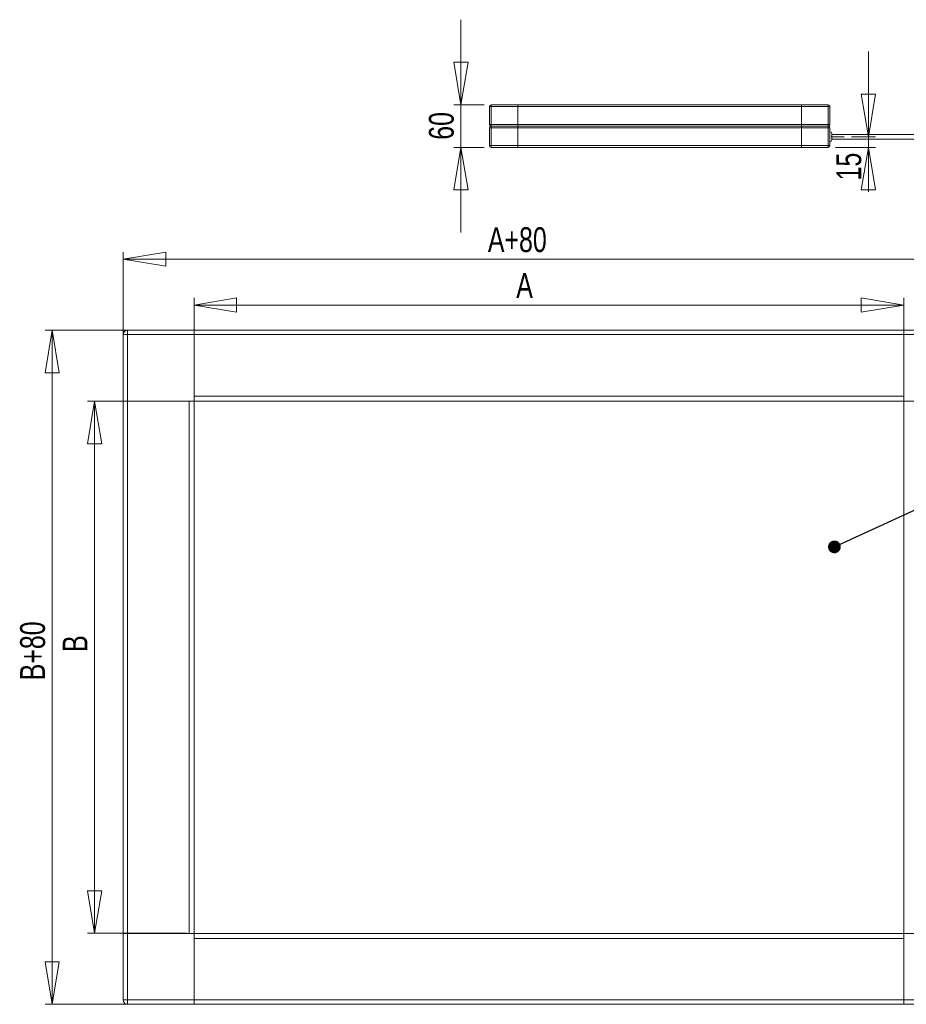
# Model space of a CAD drawing. Header units: millimetres. Extents: x 16 to 409, y 22 to 271.
# Tile 1 of 8: x 16 to 141, y 22 to 160. Entities that reach past the tile are written whole.
import ezdxf

# ---------------------------------------------------------------- set-up
doc = ezdxf.new("R2010")
doc.units = ezdxf.units.MM
doc.linetypes.add('CENTERX2', pattern=[20.32, 12.7, -2.54, 2.54, -2.54])
doc.styles.add('SLDTEXTSTYLE0', font='TXT', dxfattribs={"width": 0.75})
doc.dimstyles.new('SLDDIMSTYLE2', dxfattribs={"dimtxt": 0, "dimasz": 1.8, "dimexe": 0, "dimexo": 0.0625, "dimgap": 0, "dimtad": 0, "dimtih": 1, "dimtoh": 1, "dimdec": 0, "dimrnd": 1e-09, "dimzin": 0, "dimdsep": 46, "dimtxsty": 'Standard', "dimblk1": 'DOT', "dimblk2": 'DOT', "dimsah": 1, "dimcen": 0.09, "dimadec": 0, "dimazin": 0, "dimtfac": 1.8, "dimtdec": 0, "dimtofl": 0, "dimtmove": 0, "dimatfit": 3, "dimldrblk": 'DOT', "dimfxl": 0, "dimtolj": 1, "dimtzin": 0, "dimarcsym": 0})
doc.dimstyles.new('SLDDIMSTYLE3', dxfattribs={"dimtxt": 3.5, "dimasz": 6, "dimexe": 0, "dimexo": 0.0625, "dimgap": 0.875, "dimtad": 1, "dimtoh": 1, "dimlfac": 4, "dimrnd": 1e-09, "dimzin": 12, "dimdsep": 46, "dimtxsty": 'SLDTEXTSTYLE0', "dimblk1": 'CLOSED', "dimblk2": 'CLOSED', "dimsah": 1, "dimcen": 0.09, "dimadec": 0, "dimazin": 0, "dimtfac": 1, "dimtofl": 0, "dimtmove": 0, "dimatfit": 3, "dimldrblk": 'CLOSED', "dimfxl": 0, "dimtolj": 1, "dimtzin": 12, "dimarcsym": 0})
doc.dimstyles.new('SLDDIMSTYLE4', dxfattribs={"dimtxt": 3.5, "dimasz": 6, "dimexe": 0, "dimexo": 0.0625, "dimgap": 0.875, "dimtad": 1, "dimtoh": 1, "dimlfac": 10, "dimrnd": 1e-09, "dimzin": 12, "dimdsep": 46, "dimtxsty": 'SLDTEXTSTYLE0', "dimblk1": 'CLOSED', "dimblk2": 'CLOSED', "dimsah": 1, "dimcen": 0.09, "dimadec": 0, "dimazin": 0, "dimtfac": 1, "dimtofl": 0, "dimtmove": 0, "dimatfit": 3, "dimldrblk": 'CLOSED', "dimfxl": 0, "dimtolj": 1, "dimtzin": 12, "dimarcsym": 0})

# ---------------------------------------------------------------- blocks, each defined once
blk = doc.blocks.new('_CLOSED')
at = {"color": 0, "linetype": 'ByBlock', "lineweight": -2}
for p, q in [((-1, 0.166667), (0, 0)), ((-1, 0.166667), (-1, -0.166667)), ((0, 0), (-1, -0.166667)), ((0, 0), (-1, 0))]:
    blk.add_line(p, q, dxfattribs=at)
blk = doc.blocks.new('*D10')
at = {"color": 7, "linetype": 'Continuous', "lineweight": 0}
for p, q in [((39.2, 106.51), (25.19, 106.51)), ((26.19, 106.51), (26.19, 31.51)), ((39.2, 31.51), (25.19, 31.51))]:
    blk.add_line(p, q, dxfattribs=at)
at = {"color": 7, "linetype": 'Continuous', "lineweight": 0, "xscale": 6, "yscale": 6}
for p, rotation in [((26.19, 106.51, -15.9), 90.0000000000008), ((26.19, 31.51, -15.9), 270.0000000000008)]:
    blk.add_blockref('_CLOSED', p, dxfattribs=dict(at, rotation=rotation))
at = {"color": 7, "linetype": 'Continuous', "lineweight": 0, "insert": (21.68, 71.17), "char_height": 3.5, "attachment_point": 1, "rotation": 90, "style": 'SLDTEXTSTYLE0'}
blk.add_mtext('B', dxfattribs=at)
blk = doc.blocks.new('*D11')
at = {"color": 7, "linetype": 'Continuous', "lineweight": 0}
for p, q in [((40.2, 107.51), (40.2, 121.05)), ((140.2, 107.51), (140.2, 121.05)), ((40.2, 120.05), (140.2, 120.05))]:
    blk.add_line(p, q, dxfattribs=at)
at = {"color": 7, "linetype": 'Continuous', "lineweight": 0, "xscale": 6, "yscale": 6, "rotation": 180.0000000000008}
blk.add_blockref('_CLOSED', (40.2, 120.05, -15.9), dxfattribs=at)
at = {"color": 7, "linetype": 'Continuous', "lineweight": 0, "xscale": 6, "yscale": 6}
blk.add_blockref('_CLOSED', (140.2, 120.05, -15.9), dxfattribs=at)
at = {"color": 7, "linetype": 'Continuous', "lineweight": 0, "insert": (85.6, 124.56), "char_height": 3.5, "attachment_point": 1, "style": 'SLDTEXTSTYLE0'}
blk.add_mtext('A', dxfattribs=at)
blk = doc.blocks.new('*D12')
at = {"color": 7, "linetype": 'Continuous', "lineweight": 0}
for p, q in [((30.2, 107.51), (30.2, 127.51)), ((30.2, 126.51), (150.2, 126.51)), ((150.2, 107.51), (150.2, 127.51))]:
    blk.add_line(p, q, dxfattribs=at)
at = {"color": 7, "linetype": 'Continuous', "lineweight": 0, "xscale": 6, "yscale": 6, "rotation": 180.0000000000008}
blk.add_blockref('_CLOSED', (30.2, 126.51, -15.9), dxfattribs=at)
at = {"color": 7, "linetype": 'Continuous', "lineweight": 0, "xscale": 6, "yscale": 6}
blk.add_blockref('_CLOSED', (150.2, 126.51, -15.9), dxfattribs=at)
at = {"color": 7, "linetype": 'Continuous', "lineweight": 0, "insert": (81.6, 131.02), "char_height": 3.5, "attachment_point": 1, "style": 'SLDTEXTSTYLE0'}
blk.add_mtext('A+80', dxfattribs=at)
blk = doc.blocks.new('*D13')
at = {"color": 7, "linetype": 'Continuous', "lineweight": 0}
for p, q in [((39.2, 116.51), (19.2, 116.51)), ((20.2, 116.51), (20.2, 21.51)), ((39.2, 21.51), (19.2, 21.51))]:
    blk.add_line(p, q, dxfattribs=at)
at = {"color": 7, "linetype": 'Continuous', "lineweight": 0, "xscale": 6, "yscale": 6}
for p, rotation in [((20.2, 116.51, -15.9), 90.0000000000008), ((20.2, 21.51, -15.9), 270.0000000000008)]:
    blk.add_blockref('_CLOSED', p, dxfattribs=dict(at, rotation=rotation))
at = {"color": 7, "linetype": 'Continuous', "lineweight": 0, "insert": (15.69, 67.17), "char_height": 3.5, "attachment_point": 1, "rotation": 90, "style": 'SLDTEXTSTYLE0'}
blk.add_mtext('B+80', dxfattribs=at)
blk = doc.blocks.new('_DOT')
at = {"color": 0, "linetype": 'ByBlock', "lineweight": -2}
blk.add_line((-0.5, 0), (-1, 0), dxfattribs=at)
at = {"color": 0, "linetype": 'ByBlock', "const_width": 0.5}
blk.add_lwpolyline([(-0.25, 0, 1), (0.25, 0, 1)], format="xyb", close=True, dxfattribs=at)
blk = doc.blocks.new('*D15')
at = {"color": 7, "linetype": 'Continuous', "lineweight": 0}
for p, q in [((135.21, 143.77), (135.21, 155.77)), ((132.83, 143.77), (136.21, 143.77)), ((135.21, 143.77), (135.21, 142.27)), ((130.56, 142.27), (136.21, 142.27)), ((135.21, 142.27), (135.21, 136.03))]:
    blk.add_line(p, q, dxfattribs=at)
at = {"color": 7, "linetype": 'Continuous', "lineweight": 0, "xscale": 6, "yscale": 6}
for p, rotation in [((135.21, 143.77, 0.01), 270.0000000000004), ((135.21, 142.27, 0.01), 90.0000000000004)]:
    blk.add_blockref('_CLOSED', p, dxfattribs=dict(at, rotation=rotation))
at = {"color": 7, "linetype": 'Continuous', "lineweight": 0, "insert": (130.7, 137.62), "char_height": 3.5, "attachment_point": 1, "rotation": 90, "style": 'SLDTEXTSTYLE0'}
blk.add_mtext('15', dxfattribs=at)
blk = doc.blocks.new('*D16')
at = {"color": 7, "linetype": 'Continuous', "lineweight": 0}
for p, q in [((77.81, 148.27), (77.81, 160.27)), ((81.06, 148.27), (76.81, 148.27)), ((77.81, 142.27), (77.81, 148.27)), ((81.06, 142.27), (76.81, 142.27)), ((77.81, 142.27), (77.81, 130.27))]:
    blk.add_line(p, q, dxfattribs=at)
at = {"color": 7, "linetype": 'Continuous', "lineweight": 0, "xscale": 6, "yscale": 6}
for p, rotation in [((77.81, 148.27, -6.1), 270.0000000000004), ((77.81, 142.27, -6.1), 90.00000000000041)]:
    blk.add_blockref('_CLOSED', p, dxfattribs=dict(at, rotation=rotation))
at = {"color": 7, "linetype": 'Continuous', "lineweight": 0, "insert": (73.29, 143.35), "char_height": 3.5, "attachment_point": 1, "rotation": 90, "style": 'SLDTEXTSTYLE0'}
blk.add_mtext('60', dxfattribs=at)

msp = doc.modelspace()

# ---------------------------------------------------------------- linework, layer by layer
at = {"color": 7, "linetype": 'Continuous', "lineweight": 15}
for p, q in [((81.8056, 148.0193), (82.0556, 148.0193)), ((81.8056, 145.5193), (81.8056, 148.0193)), ((82.0556, 148.2693), (82.0556, 148.0193)), ((82.0556, 148.2693), (85.8056, 148.2693)), ((82.0556, 148.0193), (82.0556, 145.5193)), ((85.8056, 148.0193), (82.0556, 148.0193)), ((85.8056, 148.2693), (85.8056, 148.0193)), ((85.8056, 148.0193), (85.8056, 148.2693)), ((85.8056, 148.2693), (125.8056, 148.2693)), ((85.8056, 145.5193), (85.8056, 148.0193)), ((125.8056, 148.0193), (85.8056, 148.0193)), ((85.8056, 148.0193), (85.8056, 145.5193)), ((125.8056, 148.2693), (129.5556, 148.2693)), ((125.8056, 148.0193), (125.8056, 148.2693)), ((125.8056, 148.2693), (125.8056, 148.0193)), ((129.5556, 148.0193), (125.8056, 148.0193)), ((125.8056, 145.5193), (125.8056, 148.0193)), ((125.8056, 148.0193), (125.8056, 145.5193)), ((129.5556, 148.2693), (129.5556, 148.0193)), ((129.5556, 145.5193), (129.5556, 148.0193)), ((129.5556, 148.0193), (129.8056, 148.0193)), ((129.8056, 148.0193), (129.8056, 145.5193)), ((81.8056, 145.5193), (82.0556, 145.5193)), ((81.8056, 142.5193), (81.8056, 145.0193)), ((82.0556, 145.0193), (81.8056, 145.0193)), ((82.0556, 145.5193), (85.8056, 145.5193)), ((82.0556, 145.2693), (82.0556, 145.5193)), ((82.0556, 145.0193), (82.0556, 145.2693)), ((82.0556, 145.2693), (85.8056, 145.2693)), ((85.8056, 145.2693), (82.0556, 145.2693)), ((85.8056, 145.0193), (82.0556, 145.0193)), ((82.0556, 145.0193), (82.0556, 142.5193)), ((85.8056, 145.5193), (85.8056, 145.2693)), ((85.8056, 145.5193), (125.8056, 145.5193)), ((85.8056, 145.2693), (85.8056, 145.5193)), ((85.8056, 145.2693), (125.8056, 145.2693)), ((85.8056, 145.0193), (85.8056, 145.2693)), ((85.8056, 145.2693), (85.8056, 145.0193)), ((125.8056, 145.2693), (85.8056, 145.2693)), ((125.8056, 145.0193), (85.8056, 145.0193)), ((85.8056, 142.5193), (85.8056, 145.0193)), ((85.8056, 145.0193), (85.8056, 142.5193)), ((125.8056, 145.5193), (129.5556, 145.5193)), ((125.8056, 145.2693), (125.8056, 145.5193)), ((125.8056, 145.5193), (125.8056, 145.2693)), ((125.8056, 145.2693), (125.8056, 145.0193)), ((125.8056, 145.2693), (129.5556, 145.2693)), ((125.8056, 145.0193), (125.8056, 145.2693)), ((129.5556, 145.2693), (125.8056, 145.2693)), ((125.8056, 142.5193), (125.8056, 145.0193)), ((129.5556, 145.0193), (125.8056, 145.0193)), ((125.8056, 145.0193), (125.8056, 142.5193)), ((129.5556, 145.5193), (129.8056, 145.5193)), ((129.5556, 145.5193), (129.5556, 145.2693)), ((129.5556, 145.2693), (129.5556, 145.0193)), ((129.5556, 142.5193), (129.5556, 145.0193)), ((129.8056, 145.0193), (129.5556, 145.0193)), ((129.8056, 145.0193), (129.8056, 142.5193)), ((130.0556, 144.2193), (130.0556, 143.3193)), ((82.0556, 142.5193), (81.8056, 142.5193)), ((82.0556, 142.5193), (85.8056, 142.5193)), ((82.0556, 142.2693), (82.0556, 142.5193)), ((85.8056, 142.2693), (82.0556, 142.2693)), ((85.8056, 142.5193), (125.8056, 142.5193)), ((85.8056, 142.2693), (85.8056, 142.5193)), ((85.8056, 142.5193), (85.8056, 142.2693)), ((125.8056, 142.2693), (85.8056, 142.2693)), ((125.8056, 142.5193), (125.8056, 142.2693)), ((125.8056, 142.5193), (129.5556, 142.5193)), ((125.8056, 142.2693), (125.8056, 142.5193)), ((129.5556, 142.2693), (125.8056, 142.2693)), ((129.5556, 142.2693), (129.5556, 142.5193)), ((129.8056, 142.5193), (129.5556, 142.5193)), ((30.2048, 106.5055), (30.2048, 115.8805)), ((30.8298, 115.8805), (30.2048, 115.8805)), ((30.8298, 115.8805), (30.8298, 116.5055)), ((30.8298, 116.5055), (40.2048, 116.5055)), ((30.8298, 115.8805), (30.8298, 106.5055)), ((40.2048, 115.8805), (30.8298, 115.8805)), ((40.2048, 116.5055), (40.2048, 115.8805)), ((40.2048, 116.5055), (140.2048, 116.5055)), ((40.2048, 115.8805), (40.2048, 116.5055)), ((40.2048, 115.8805), (40.2048, 106.5055)), ((140.2048, 115.8805), (40.2048, 115.8805)), ((40.2048, 107.2126), (40.2048, 115.8805)), ((140.2048, 116.5055), (149.5798, 116.5055)), ((140.2048, 115.8805), (140.2048, 116.5055)), ((140.2048, 116.5055), (140.2048, 115.8805)), ((140.2048, 106.5055), (140.2048, 115.8805)), ((149.5798, 115.8805), (140.2048, 115.8805)), ((140.2048, 107.2126), (140.2048, 115.8805)), ((40.2048, 107.2126), (140.2048, 107.2126)), ((30.2048, 31.5055), (30.2048, 106.5055)), ((30.2048, 106.5055), (30.8298, 106.5055)), ((30.8298, 106.5055), (30.2048, 106.5055)), ((30.8298, 106.5055), (30.8298, 31.5055)), ((39.4977, 106.5055), (30.8298, 106.5055)), ((40.2048, 106.5055), (30.8298, 106.5055)), ((39.4977, 31.5055), (39.4977, 106.5055)), ((40.2048, 31.5055), (40.2048, 106.5055)), ((40.2048, 106.5055), (140.2048, 106.5055)), ((140.2048, 106.5055), (140.2048, 31.5055)), ((149.5798, 106.5055), (140.2048, 106.5055)), ((30.8298, 31.5055), (30.2048, 31.5055)), ((30.2048, 22.1305), (30.2048, 31.5055)), ((30.2048, 31.5055), (30.8298, 31.5055)), ((39.4977, 31.5055), (30.8298, 31.5055)), ((30.8298, 31.5055), (30.8298, 22.1305)), ((30.8298, 31.5055), (40.2048, 31.5055)), ((40.2048, 31.5055), (40.2048, 22.1305)), ((140.2048, 31.5055), (40.2048, 31.5055)), ((140.2048, 30.7984), (40.2048, 30.7984)), ((40.2048, 30.7984), (40.2048, 22.1305)), ((140.2048, 31.5055), (149.5798, 31.5055)), ((140.2048, 22.1305), (140.2048, 31.5055)), ((140.2048, 30.7984), (140.2048, 22.1305)), ((30.8298, 22.1305), (30.2048, 22.1305)), ((30.8298, 22.1305), (40.2048, 22.1305)), ((30.8298, 22.1305), (30.8298, 21.5055)), ((40.2048, 21.5055), (30.8298, 21.5055)), ((40.2048, 22.1305), (40.2048, 21.5055)), ((40.2048, 22.1305), (140.2048, 22.1305)), ((40.2048, 21.5055), (40.2048, 22.1305)), ((140.2048, 21.5055), (40.2048, 21.5055)), ((140.2048, 22.1305), (149.5798, 22.1305)), ((140.2048, 21.5055), (140.2048, 22.1305)), ((140.2048, 22.1305), (140.2048, 21.5055)), ((149.5798, 21.5055), (140.2048, 21.5055))]:
    msp.add_line(p, q, dxfattribs=at)
at = {"color": 7, "linetype": 'CENTERX2', "lineweight": 0}
msp.add_line((129.9567, 143.7693), (131.8261, 143.7693), dxfattribs=at)
at = {"color": 7, "linetype": 'Continuous', "lineweight": 15}
for centre, radius, start, end in [((82.0556, 148.0193), 0.25, 90, 180), ((129.5556, 148.0193), 0.25, 0, 90), ((82.0556, 145.5193), 0.25, 180, 270), ((82.0556, 145.0193), 0.25, 90, 180), ((129.5556, 145.5193), 0.25, 270, 0), ((129.5556, 145.0193), 0.25, 0, 90), ((129.8056, 144.2193), 0.25, 0, 90), ((129.8056, 143.3193), 0.25, 270, 0), ((82.0556, 142.5193), 0.25, 180, 270), ((129.5556, 142.5193), 0.25, 270, 0), ((30.8298, 115.8805), 0.625, 90, 180), ((30.8298, 22.1305), 0.625, 180, 270)]:
    msp.add_arc(centre, radius, start, end, dxfattribs=at)
for points in [[(144.0556, 144.0943), (130.0556, 144.0943)], [(130.0556, 143.4443), (144.0556, 143.4443)]]:
    msp.add_open_spline(points, degree=1, dxfattribs=at)

# ---------------------------------------------------------------- dimensions: what is measured, and where the dimension line sits
at = {"color": 7, "linetype": 'Continuous', "lineweight": 0}
for base, p1, p2, angle, dimstyle, picture, middle in [((77.8056, 148.2693), (82.0556, 142.2693), (82.0556, 148.2693), 90, 'SLDDIMSTYLE4', '*D16', (77.8056, 145.9358)), ((135.2102, 142.2693), (131.8261, 143.7693), (129.5556, 142.2693), 90, 'SLDDIMSTYLE4', '*D15', (135.2102, 140.2043)), ((150.2048, 126.5055), (30.2048, 106.5055), (150.2048, 106.5055), 0, 'SLDDIMSTYLE3', '*D12', (87.3243, 126.5055)), ((140.2048, 120.051), (40.2048, 106.5055), (140.2048, 106.5055), 0, 'SLDDIMSTYLE3', '*D11', (87.3243, 120.051)), ((20.2048, 21.5055), (40.2048, 116.5055), (40.2048, 21.5055), 90, 'SLDDIMSTYLE3', '*D13', (20.2048, 72.5081)), ((26.1925, 31.5055), (40.2048, 106.5055), (40.2048, 31.5055), 90, 'SLDDIMSTYLE3', '*D10', (26.1925, 72.5081))]:
    dim = msp.add_linear_dim(base=base, p1=p1, p2=p2, angle=angle, dimstyle=dimstyle, dxfattribs=at)
    dim.commit()
    dim.dimension.update_dxf_attribs({"geometry": picture, "text_midpoint": middle, "dimtype": 160})

# ---------------------------------------------------------------- leaders
msp.add_leader([(130.4295, 85.9706), (158.4889, 98.8809)], dimstyle='SLDDIMSTYLE2', dxfattribs=at)

doc.saveas('drawing.dxf')
